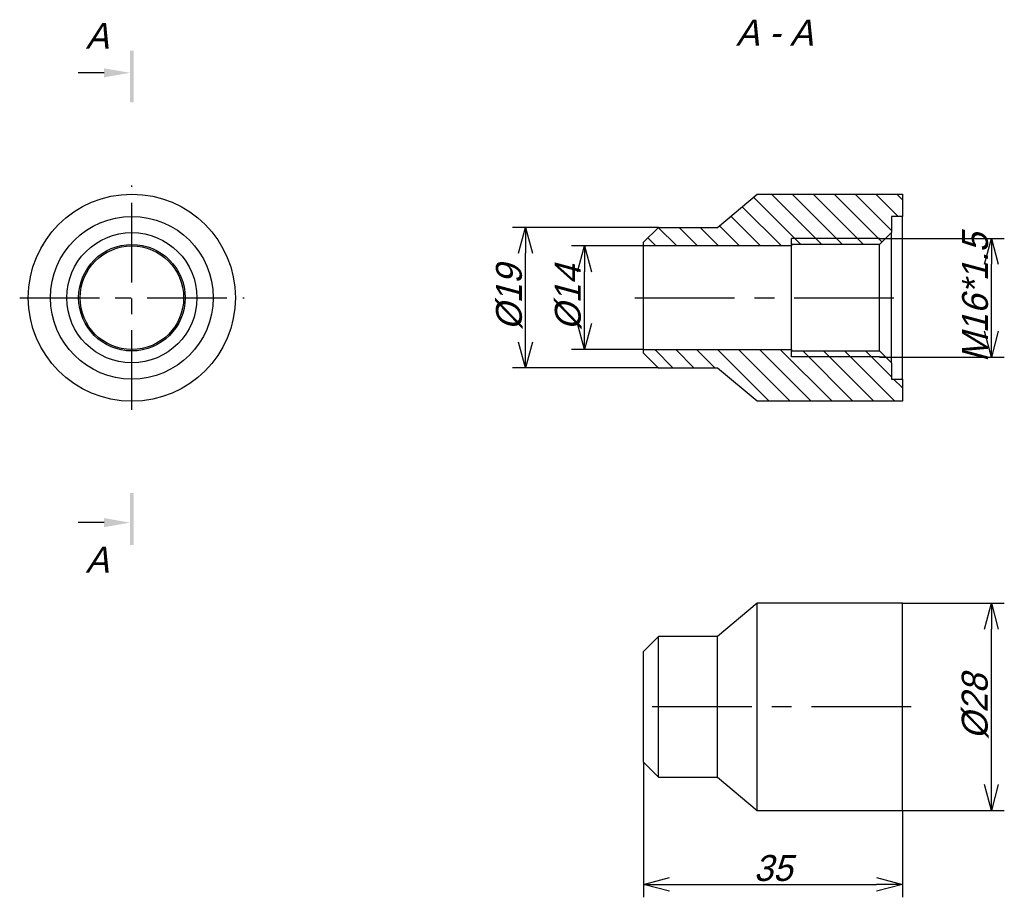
# Model space of a CAD drawing. Extents: x 35 to 168, y 127 to 246.
import ezdxf

# ---------------------------------------------------------------- set-up
doc = ezdxf.new("R2010")
doc.units = 0
doc.linetypes.add('CENTER_PER1_SCALE0_339188', pattern=[28, 10.769231, -2.153846, 2.153846, -2.153846, 10.769231])
doc.linetypes.add('CENTER_PER1_SCALE0_423985', pattern=[35, 13.461538, -2.692308, 2.692308, -2.692308, 13.461538])
doc.layers.get('0').update_dxf_attribs({"linetype": 'CONTINUOUS'})
doc.layers.get('DEFPOINTS').update_dxf_attribs({"linetype": 'CONTINUOUS'})
doc.styles.add('TEXTSTYLE_1', font='T-FLEX Type A.TTF', dxfattribs={"oblique": 15, "height": 3.5})
doc.styles.add('TEXTSTYLE_2', font='T-FLEX Type A.TTF', dxfattribs={"oblique": 15, "height": 3.5})
doc.dimstyles.new('DIM_ST_1', dxfattribs={"dimtxt": 3.5, "dimasz": 3.5, "dimexe": 1.75, "dimexo": 0, "dimgap": 0.4375, "dimtad": 1, "dimrnd": 0.01, "dimtxsty": 'TEXTSTYLE_1', "dimblk": 'OPEN30', "dimcen": 0.09, "dimclrd": 7, "dimclre": 7, "dimclrt": 7, "dimazin": 3, "dimtfac": 1, "dimtdec": 0, "dimtmove": 0, "dimatfit": 3, "dimtvp": 1, "dimtolj": 1})
doc.dimstyles.new('DIM_ST_2', dxfattribs={"dimtxt": 3.5, "dimasz": 3.5, "dimexe": 1.75, "dimexo": 0, "dimgap": 0.4375, "dimtad": 1, "dimrnd": 0.01, "dimtxsty": 'TEXTSTYLE_1', "dimblk": 'OPEN30', "dimcen": 0.09, "dimclrd": 7, "dimclre": 7, "dimclrt": 7, "dimazin": 3, "dimtfac": 1, "dimtdec": 0, "dimtmove": 0, "dimatfit": 3, "dimtvp": 1, "dimtolj": 1})
doc.dimstyles.new('DIM_ST_3', dxfattribs={"dimtxt": 3.5, "dimasz": 3.5, "dimexe": 1.75, "dimexo": 0, "dimgap": 0.4375, "dimtad": 1, "dimrnd": 0.01, "dimtxsty": 'TEXTSTYLE_1', "dimblk": 'OPEN30', "dimcen": 0.09, "dimclrd": 7, "dimclre": 7, "dimclrt": 7, "dimazin": 3, "dimtfac": 1, "dimtdec": 0, "dimtmove": 0, "dimatfit": 3, "dimtvp": 1, "dimtolj": 1})
doc.dimstyles.new('DIM_ST_4', dxfattribs={"dimtxt": 3.5, "dimasz": 3.5, "dimexe": 1.75, "dimexo": 0, "dimgap": 0.4375, "dimtad": 1, "dimrnd": 0.01, "dimtxsty": 'TEXTSTYLE_1', "dimblk": 'OPEN30', "dimcen": 0.09, "dimclrd": 7, "dimclre": 7, "dimclrt": 7, "dimazin": 3, "dimtfac": 1, "dimtdec": 0, "dimtmove": 0, "dimatfit": 3, "dimtvp": 1, "dimtolj": 1})
doc.dimstyles.new('DIM_ST_5', dxfattribs={"dimtxt": 3.5, "dimasz": 3.5, "dimexe": 1.75, "dimexo": 0, "dimgap": 0.4375, "dimtad": 1, "dimrnd": 0.01, "dimtxsty": 'TEXTSTYLE_1', "dimblk": 'OPEN30', "dimcen": 0.09, "dimclrd": 7, "dimclre": 7, "dimclrt": 7, "dimazin": 3, "dimtfac": 1, "dimtdec": 0, "dimtmove": 0, "dimatfit": 3, "dimtvp": 1, "dimtolj": 1})

# ---------------------------------------------------------------- blocks, each defined once
blk = doc.blocks.new('_OPEN30')
at = {"color": 0, "linetype": 'BYBLOCK'}
for p, q in [((-1, 0.267949), (0, 0)), ((0, 0), (-1, -0.267949)), ((0, 0), (-1, 0))]:
    blk.add_line(p, q, dxfattribs=at)
blk = doc.blocks.new('*D5')
at = {"color": 7}
for p, q in [((151.54, 216.31), (168.41, 216.31)), ((166.66, 203.78), (166.66, 212.81)), ((151.54, 200.28), (168.41, 200.28))]:
    blk.add_line(p, q, dxfattribs=at)
at = {"layer": 'DEFPOINTS', "color": 0}
for p in [(151.54, 216.31), (166.66, 216.31), (151.54, 200.28)]:
    blk.add_point(p, dxfattribs=at)
at = {"color": 7, "xscale": 3.5, "yscale": 3.5, "zscale": 3.5}
for p, rotation in [((166.66, 216.31), 90), ((166.66, 200.28), 270)]:
    blk.add_blockref('_OPEN30', p, dxfattribs=dict(at, rotation=rotation))
at = {"color": 7, "insert": (164.47, 208.3), "char_height": 3.5, "attachment_point": 5, "rotation": 90, "style": 'TEXTSTYLE_1'}
blk.add_mtext('\\A1;M16*1.5', dxfattribs=at)
blk = doc.blocks.new('*D6')
at = {"color": 7}
for p, q in [((154.64, 166.99), (168.41, 166.99)), ((166.66, 142.49), (166.66, 163.49)), ((154.64, 138.99), (168.41, 138.99))]:
    blk.add_line(p, q, dxfattribs=at)
at = {"layer": 'DEFPOINTS', "color": 0}
for p in [(154.64, 166.99), (166.66, 166.99), (154.64, 138.99)]:
    blk.add_point(p, dxfattribs=at)
at = {"color": 7, "xscale": 3.5, "yscale": 3.5, "zscale": 3.5}
for p, rotation in [((166.66, 166.99), 90), ((166.66, 138.99), 270)]:
    blk.add_blockref('_OPEN30', p, dxfattribs=dict(at, rotation=rotation))
at = {"color": 7, "insert": (164.47, 152.99), "char_height": 3.5, "attachment_point": 5, "rotation": 90, "style": 'TEXTSTYLE_1'}
blk.add_mtext('\\A1;%%c28{\\H0.5x;\\S^ ;}', dxfattribs=at)
blk = doc.blocks.new('*D7')
at = {"color": 7}
for p, q in [((119.64, 145.49), (119.64, 127.24)), ((154.64, 138.99), (154.64, 127.24)), ((123.14, 128.99), (151.14, 128.99))]:
    blk.add_line(p, q, dxfattribs=at)
at = {"layer": 'DEFPOINTS', "color": 0}
for p in [(119.64, 145.49), (154.64, 138.99), (154.64, 128.99)]:
    blk.add_point(p, dxfattribs=at)
at = {"color": 7, "xscale": 3.5, "yscale": 3.5, "zscale": 3.5, "rotation": 180}
blk.add_blockref('_OPEN30', (119.64, 128.99), dxfattribs=at)
at = {"color": 7, "xscale": 3.5, "yscale": 3.5, "zscale": 3.5}
blk.add_blockref('_OPEN30', (154.64, 128.99), dxfattribs=at)
at = {"color": 7, "insert": (137.14, 131.18), "char_height": 3.5, "attachment_point": 5, "style": 'TEXTSTYLE_1'}
blk.add_mtext('\\A1;35{\\H0.5x;\\S^ ;}', dxfattribs=at)
blk = doc.blocks.new('*D8')
at = {"color": 7}
for p, q in [((121.64, 217.8), (101.93, 217.8)), ((103.68, 202.3), (103.68, 214.3)), ((121.64, 198.8), (101.93, 198.8))]:
    blk.add_line(p, q, dxfattribs=at)
at = {"layer": 'DEFPOINTS', "color": 0}
for p in [(103.68, 217.8), (121.64, 217.8), (121.64, 198.8)]:
    blk.add_point(p, dxfattribs=at)
at = {"color": 7, "xscale": 3.5, "yscale": 3.5, "zscale": 3.5}
for p, rotation in [((103.68, 217.8), 90), ((103.68, 198.8), 270)]:
    blk.add_blockref('_OPEN30', p, dxfattribs=dict(at, rotation=rotation))
at = {"color": 7, "insert": (101.49, 208.3), "char_height": 3.5, "attachment_point": 5, "rotation": 90, "style": 'TEXTSTYLE_1'}
blk.add_mtext('\\A1;%%c19{\\H0.5x;\\S^ ;}', dxfattribs=at)
blk = doc.blocks.new('*D9')
at = {"color": 7}
for p, q in [((119.64, 215.3), (109.89, 215.3)), ((111.64, 204.8), (111.64, 211.8)), ((119.64, 201.3), (109.89, 201.3))]:
    blk.add_line(p, q, dxfattribs=at)
at = {"layer": 'DEFPOINTS', "color": 0}
for p in [(111.64, 215.3), (119.64, 215.3), (119.64, 201.3)]:
    blk.add_point(p, dxfattribs=at)
at = {"color": 7, "xscale": 3.5, "yscale": 3.5, "zscale": 3.5}
for p, rotation in [((111.64, 215.3), 90), ((111.64, 201.3), 270)]:
    blk.add_blockref('_OPEN30', p, dxfattribs=dict(at, rotation=rotation))
at = {"color": 7, "insert": (109.45, 208.3), "char_height": 3.5, "attachment_point": 5, "rotation": 90, "style": 'TEXTSTYLE_1'}
blk.add_mtext('\\A1;%%c14{\\H0.5x;\\S^ ;}', dxfattribs=at)
blk = doc.blocks.new('НА_САЙТ')
for points in [[(50.694, 241.7), (50.694, 234.7), (50.194, 234.7), (50.194, 241.7)], [(46.694, 238.086), (50.194, 238.7), (46.694, 239.314)], [(50.194, 174.89), (50.194, 181.89), (50.694, 181.89), (50.694, 174.89)], [(46.694, 177.276), (50.194, 177.89), (46.694, 178.504)]]:
    blk.add_hatch(color=7).paths.add_polyline_path(points, flags=0)
h = blk.add_hatch()
h.set_pattern_fill('_USER', scale=2, angle=135, style=0, pattern_type=0)
h.set_pattern_definition([(135, (0, 0), (-1.414214, -1.414214), [])])
h.paths.add_polyline_path([(134.999, 194.295), (154.636, 194.295), (154.636, 197.295), (153.136, 197.295), (153.136, 199.495), (151.536, 201.095), (139.636, 201.095), (139.636, 201.295), (119.636, 201.295), (119.636, 200.795), (121.636, 198.795), (129.636, 198.795)], flags=0)
h.paths.add_polyline_path([(153.136, 219.295), (154.636, 219.295), (154.636, 222.295), (134.999, 222.295), (129.636, 217.795), (121.636, 217.795), (119.636, 215.795), (119.636, 215.295), (139.636, 215.295), (139.636, 215.495), (151.536, 215.495), (153.136, 217.095)], flags=0)
at = {"color": 7, "linetype": 'CONTINUOUS'}
for p, q in [((46.694, 238.7), (43.194, 238.7)), ((129.636, 217.795), (134.999, 222.295)), ((134.999, 222.295), (154.636, 222.295)), ((154.636, 222.295), (154.636, 219.295)), ((153.136, 219.295), (153.136, 217.095)), ((154.636, 219.295), (153.136, 219.295)), ((154.636, 197.295), (154.636, 219.295)), ((119.636, 215.795), (121.636, 217.795)), ((121.636, 217.795), (129.636, 217.795)), ((153.136, 217.095), (151.536, 215.495)), ((153.136, 199.495), (153.136, 217.095)), ((119.636, 215.295), (119.636, 215.795)), ((151.536, 216.307), (139.636, 216.307)), ((139.636, 215.495), (139.636, 216.307)), ((151.536, 216.307), (139.636, 216.307)), ((151.536, 216.307), (152.348, 216.307)), ((119.636, 201.295), (119.636, 215.295)), ((139.636, 215.295), (119.636, 215.295)), ((139.636, 215.495), (139.636, 215.295)), ((151.536, 215.495), (139.636, 215.495)), ((139.636, 201.295), (139.636, 215.295)), ((151.536, 201.095), (151.536, 215.495)), ((119.636, 200.795), (119.636, 201.295)), ((119.636, 201.295), (139.636, 201.295)), ((139.636, 201.295), (139.636, 201.095)), ((139.636, 200.283), (139.636, 201.095)), ((139.636, 201.095), (151.536, 201.095)), ((151.536, 201.095), (153.136, 199.495)), ((121.636, 198.795), (119.636, 200.795)), ((151.536, 200.283), (139.636, 200.283)), ((151.536, 200.283), (139.636, 200.283)), ((151.536, 200.283), (152.348, 200.283)), ((129.636, 198.795), (121.636, 198.795)), ((134.999, 194.295), (129.636, 198.795)), ((153.136, 199.495), (153.136, 197.295)), ((153.136, 197.295), (154.636, 197.295)), ((154.636, 197.295), (154.636, 194.295)), ((154.636, 194.295), (134.999, 194.295)), ((46.694, 177.89), (43.194, 177.89)), ((134.999, 166.992), (129.636, 162.492)), ((154.636, 166.992), (134.999, 166.992)), ((134.999, 152.992), (134.999, 166.992)), ((154.636, 152.992), (154.636, 166.992)), ((121.636, 162.492), (119.636, 160.492)), ((121.636, 152.992), (121.636, 162.492)), ((129.636, 162.492), (121.636, 162.492)), ((129.636, 152.992), (129.636, 162.492)), ((119.636, 152.992), (119.636, 160.492)), ((119.636, 145.492), (119.636, 152.992)), ((121.636, 143.492), (121.636, 152.992)), ((129.636, 143.492), (129.636, 152.992)), ((134.999, 138.992), (134.999, 152.992)), ((154.636, 138.992), (154.636, 152.992)), ((119.636, 145.492), (121.636, 143.492)), ((121.636, 143.492), (129.636, 143.492)), ((129.636, 143.492), (134.999, 138.992)), ((134.999, 138.992), (154.636, 138.992))]:
    blk.add_line(p, q, dxfattribs=at)
at = {"color": 7, "linetype": 'CENTER_PER1_SCALE0_339188'}
for p, q in [((50.444, 193.128), (50.444, 223.462)), ((35.277, 208.295), (65.611, 208.295))]:
    blk.add_line(p, q, dxfattribs=at)
at = {"color": 7, "linetype": 'CENTER_PER1_SCALE0_423985'}
for p, q in [((118.47, 208.295), (155.803, 208.295)), ((155.803, 152.992), (118.47, 152.992))]:
    blk.add_line(p, q, dxfattribs=at)
at = {"color": 7, "linetype": 'CONTINUOUS'}
for radius in [14, 11, 8.8, 7.2, 7]:
    blk.add_circle((50.444, 208.295), radius, dxfattribs=at)
at = {"color": 7, "style": 'TEXTSTYLE_2', "oblique": 15}
for s, p in [('А', (44.195, 241.95)), ('А - А', (132.135, 242.38)), ('А', (44.195, 171.14))]:
    blk.add_text(s, height=3.5, dxfattribs=at).set_placement(p)
for base, p1, p2, text, dimstyle, picture, middle in [((103.68, 217.795), (121.636, 198.795), (121.636, 217.795), '%%c<>{\\H0.5x;\\S^ ;}', 'DIM_ST_4', '*D8', (103.68, 208.295)), ((166.66, 216.307), (151.536, 200.283), (151.536, 216.307), 'M16*1.5', 'DIM_ST_1', '*D5', (166.66, 208.295)), ((111.636, 215.295), (119.636, 201.295), (119.636, 215.295), '%%c<>{\\H0.5x;\\S^ ;}', 'DIM_ST_5', '*D9', (111.636, 208.295)), ((166.66, 166.992), (154.636, 138.992), (154.636, 166.992), '%%c<>{\\H0.5x;\\S^ ;}', 'DIM_ST_2', '*D6', (166.66, 152.992))]:
    dim = blk.add_linear_dim(base=base, p1=p1, p2=p2, angle=90, text=text, dimstyle=dimstyle)
    dim.commit()
    dim.dimension.update_dxf_attribs({"geometry": picture, "text_midpoint": middle, "dimtype": 160})
dim = blk.add_linear_dim(base=(154.636, 128.992), p1=(119.636, 145.492), p2=(154.636, 138.992), text='<>{\\H0.5x;\\S^ ;}', dimstyle='DIM_ST_3')
dim.commit()
dim.dimension.update_dxf_attribs({"geometry": '*D7', "text_midpoint": (137.136, 128.992), "dimtype": 160})

msp = doc.modelspace()

# ---------------------------------------------------------------- block references
msp.add_blockref('НА_САЙТ', (0, 0))

doc.saveas('drawing.dxf')
